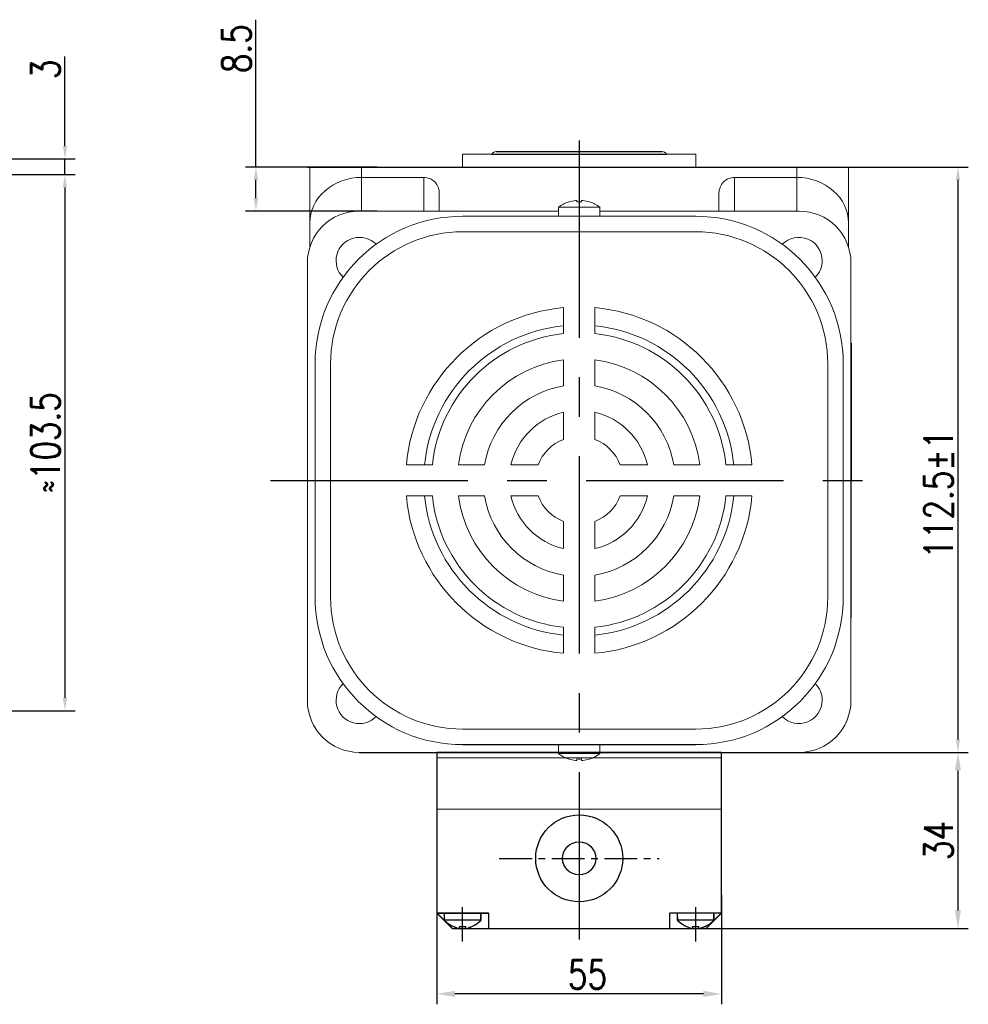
# Model space of a CAD drawing. Header units: inches. Extents: x 331 to 12887, y -474 to 4488.
# Tile 77 of 122: x 9739 to 9922, y -18 to 172. Entities that reach past the tile are written whole.
import ezdxf

# ---------------------------------------------------------------- set-up
doc = ezdxf.new("R2010")
doc.units = ezdxf.units.IN
doc.header["$LTSCALE"] = 10
doc.header["$MEASUREMENT"] = 0
doc.linetypes.add('CENTER', pattern=[10.16, 6.35, -1.27, 1.27, -1.27])
for name, color, linetype in [('1轮廓实线层', 7, 'Continuous'), ('3中心线层', 1, 'CENTER'), ('7标注层', 4, 'Continuous')]:
    doc.layers.add(name, color=color, linetype=linetype)
doc.styles.add('TH_GBDIM', font='romans.shx', dxfattribs={"width": 0.8, "bigfont": 'gbcbig.shx'})
doc.dimstyles.new('TH_GBDIM', dxfattribs={"dimtxt": 3.5, "dimasz": 2.5, "dimexe": 2, "dimexo": 0, "dimgap": 1, "dimtad": 1, "dimdec": 4, "dimdsep": 46, "dimtxsty": 'TH_GBDIM', "dimcen": 0.09, "dimclrd": 4, "dimclre": 4, "dimclrt": 3, "dimadec": 0, "dimazin": 0, "dimtfac": 1, "dimtdec": 4, "dimtmove": 0, "dimatfit": 3, "dimfxl": 1, "dimtzin": 0, "dimarcsym": 0})

# ---------------------------------------------------------------- blocks, each defined once
blk = doc.blocks.new('*D579')
at = {"layer": '7标注层', "color": 4, "lineweight": -2, "transparency": 16777216}
for p, q in [((9707.6, 141.8), (9749.61, 141.8)), ((9747.61, 139.3), (9747.61, 40.8)), ((9655.6, 38.3), (9749.61, 38.3))]:
    blk.add_line(p, q, dxfattribs=at)
at = {"layer": '7标注层', "color": 4, "transparency": 16777216}
for points in [[(9747.19, 139.3), (9748.02, 139.3), (9747.61, 141.8)], [(9747.19, 40.8), (9748.02, 40.8), (9747.61, 38.3)]]:
    blk.add_solid(points, dxfattribs=at)
at = {"layer": 'Defpoints', "color": 0, "transparency": 16777216}
for p in [(9707.6, 141.8), (9655.6, 38.3), (9747.61, 38.3)]:
    blk.add_point(p, dxfattribs=at)
at = {"layer": '7标注层', "color": 3, "transparency": 16777216, "insert": (9743.86, 90.05), "char_height": 5.5, "attachment_point": 5, "rotation": 90, "style": 'TH_GBDIM'}
blk.add_mtext('≈103.5', dxfattribs=at)
blk = doc.blocks.new('*D727')
at = {"layer": '7标注层', "color": 4, "lineweight": -2, "transparency": 16777216}
for p, q in [((9784.49, 143.25), (9784.49, 171.69)), ((9807.89, 143.25), (9782.49, 143.25)), ((9784.49, 137.25), (9784.49, 140.75)), ((9807.89, 134.75), (9782.49, 134.75))]:
    blk.add_line(p, q, dxfattribs=at)
at = {"layer": '7标注层', "color": 4, "transparency": 16777216}
for points in [[(9784.07, 140.75), (9784.91, 140.75), (9784.49, 143.25)], [(9784.07, 137.25), (9784.91, 137.25), (9784.49, 134.75)]]:
    blk.add_solid(points, dxfattribs=at)
at = {"layer": 'Defpoints', "color": 0, "transparency": 16777216}
for p in [(9784.49, 143.25), (9807.89, 143.25), (9807.89, 134.75)]:
    blk.add_point(p, dxfattribs=at)
at = {"layer": '7标注层', "color": 3, "transparency": 16777216, "insert": (9780.74, 166.08), "char_height": 5.5, "attachment_point": 5, "rotation": 90, "style": 'TH_GBDIM'}
blk.add_mtext('8.5', dxfattribs=at)
blk = doc.blocks.new('*D578')
at = {"layer": '7标注层', "color": 4, "lineweight": -2, "transparency": 16777216}
for p, q in [((9794.45, 143.25), (9922.04, 143.25)), ((9920.04, 140.75), (9920.04, 32.76)), ((9887.13, 30.26), (9922.04, 30.26))]:
    blk.add_line(p, q, dxfattribs=at)
at = {"layer": '7标注层', "color": 4, "transparency": 16777216}
for points in [[(9919.62, 140.75), (9920.45, 140.75), (9920.04, 143.25)], [(9919.62, 32.76), (9920.45, 32.76), (9920.04, 30.26)]]:
    blk.add_solid(points, dxfattribs=at)
at = {"layer": 'Defpoints', "color": 0, "transparency": 16777216}
for p in [(9794.45, 143.25), (9887.13, 30.26), (9920.04, 30.26)]:
    blk.add_point(p, dxfattribs=at)
at = {"layer": '7标注层', "color": 3, "transparency": 16777216, "insert": (9916.29, 80.1), "char_height": 5.5, "attachment_point": 5, "rotation": 90, "style": 'TH_GBDIM'}
blk.add_mtext('112.5%%P1', dxfattribs=at)
blk = doc.blocks.new('*D620')
at = {"layer": '7标注层', "color": 4, "lineweight": -2, "transparency": 16777216}
for p, q in [((9747.61, 147.3), (9747.61, 164.6)), ((9670.43, 144.8), (9749.61, 144.8)), ((9747.61, 141.8), (9747.61, 144.8)), ((9671.65, 141.8), (9749.61, 141.8)), ((9747.61, 139.3), (9747.61, 136.8))]:
    blk.add_line(p, q, dxfattribs=at)
at = {"layer": '7标注层', "color": 4, "transparency": 16777216}
for points in [[(9747.19, 147.3), (9748.02, 147.3), (9747.61, 144.8)], [(9747.19, 139.3), (9748.02, 139.3), (9747.61, 141.8)]]:
    blk.add_solid(points, dxfattribs=at)
at = {"layer": 'Defpoints', "color": 0, "transparency": 16777216}
for p in [(9670.43, 144.8), (9671.65, 141.8), (9747.61, 141.8)]:
    blk.add_point(p, dxfattribs=at)
at = {"layer": '7标注层', "color": 3, "transparency": 16777216, "insert": (9743.86, 162.13), "char_height": 5.5, "attachment_point": 5, "rotation": 90, "style": 'TH_GBDIM'}
blk.add_mtext('3', dxfattribs=at)
blk = doc.blocks.new('*D815')
at = {"layer": '7标注层', "color": 4, "lineweight": -2, "transparency": 16777216}
for p, q in [((9874.79, 30.26), (9922.04, 30.26)), ((9920.04, 26.76), (9920.04, -0.24)), ((9864.95, -3.74), (9922.04, -3.74))]:
    blk.add_line(p, q, dxfattribs=at)
at = {"layer": '7标注层', "color": 4, "transparency": 16777216}
for points in [[(9919.45, 26.76), (9920.62, 26.76), (9920.04, 30.26)], [(9919.45, -0.24), (9920.62, -0.24), (9920.04, -3.74)]]:
    blk.add_solid(points, dxfattribs=at)
at = {"layer": 'Defpoints', "color": 0, "transparency": 16777216}
for p in [(9874.79, 30.26), (9864.95, -3.74), (9920.04, -3.74)]:
    blk.add_point(p, dxfattribs=at)
at = {"layer": '7标注层', "color": 3, "transparency": 16777216, "insert": (9916.29, 13.26), "char_height": 5.5, "attachment_point": 5, "rotation": 90, "style": 'TH_GBDIM'}
blk.add_mtext('34', dxfattribs=at)
blk = doc.blocks.new('*D816')
at = {"layer": '7标注层', "color": 4, "lineweight": -2, "transparency": 16777216}
for p, q in [((9819.4, 2.75), (9819.4, -18.37)), ((9874.4, 2.74), (9874.4, -18.38)), ((9870.9, -16.37), (9822.9, -16.37))]:
    blk.add_line(p, q, dxfattribs=at)
at = {"layer": '7标注层', "color": 4, "transparency": 16777216}
for points in [[(9822.9, -15.78), (9822.9, -16.95), (9819.4, -16.37)], [(9870.9, -15.79), (9870.9, -16.96), (9874.4, -16.38)]]:
    blk.add_solid(points, dxfattribs=at)
at = {"layer": 'Defpoints', "color": 0, "transparency": 16777216}
for p in [(9819.4, 2.75), (9874.4, 2.74), (9819.4, -16.37)]:
    blk.add_point(p, dxfattribs=at)
at = {"layer": '7标注层', "color": 3, "transparency": 16777216, "insert": (9848.5, -12.62), "char_height": 5.5, "attachment_point": 5, "rotation": 359.9908, "style": 'TH_GBDIM'}
blk.add_mtext('55', dxfattribs=at)

msp = doc.modelspace()

# ---------------------------------------------------------------- linework, layer by layer
at = {"linetype": 'Continuous', "lineweight": 15}
msp.add_line((9824.39847, 145.74571), (9869.39847, 145.74571), dxfattribs=at)
at = {"color": 7, "linetype": 'Continuous', "lineweight": 15}
for p, q in [((9794.89847, 143.24571), (9804.89847, 143.24571)), ((9794.89847, 132.48464), (9794.89847, 143.24571)), ((9804.89847, 143.24571), (9804.89847, 141.24571)), ((9804.89847, 143.24571), (9888.89847, 143.24571)), ((9888.89847, 141.24571), (9888.89847, 143.24571)), ((9888.89847, 143.24571), (9898.89847, 143.24571)), ((9898.89847, 143.24571), (9898.89847, 132.48464)), ((9816.89847, 141.24571), (9804.89847, 141.24571)), ((9804.89847, 141.24571), (9804.89847, 134.74571)), ((9816.89847, 134.74571), (9816.89847, 141.24571)), ((9876.89847, 141.24571), (9888.89847, 141.24571)), ((9876.89847, 141.24571), (9876.89847, 134.74571)), ((9888.89847, 134.74571), (9888.89847, 141.24571)), ((9819.89847, 138.21943), (9819.89847, 134.74571)), ((9873.89847, 134.74571), (9873.89847, 138.21943)), ((9846.89847, 135.46919), (9842.89847, 135.46919)), ((9846.45847, 136.51226), (9846.45847, 136.78844)), ((9850.89847, 135.46919), (9846.89847, 135.46919)), ((9847.33847, 136.78844), (9847.33847, 136.51226)), ((9842.89847, 134.74571), (9804.41508, 134.74571)), ((9824.39847, 133.74571), (9869.39847, 133.74571)), ((9889.38185, 134.74571), (9850.89847, 134.74571)), ((9794.89847, 127.81586), (9794.89847, 132.48464)), ((9898.89847, 132.48464), (9898.89847, 127.81586)), ((9869.39847, 130.74571), (9824.39847, 130.74571)), ((9794.41574, 125.2291), (9794.41574, 86.74571)), ((9899.3812, 40.26232), (9899.3812, 125.2291)), ((9843.89847, 111.08738), (9843.89847, 116.11111)), ((9849.89847, 111.08738), (9849.89847, 116.11111)), ((9795.89847, 60.24571), (9795.89847, 105.24571)), ((9795.89847, 60.24571), (9795.89847, 105.24571)), ((9795.89847, 60.24571), (9795.89847, 105.24571)), ((9795.89847, 60.24571), (9795.89847, 105.24571)), ((9798.89847, 105.24571), (9798.89847, 60.24571)), ((9798.89847, 105.24571), (9798.89847, 60.24571)), ((9798.89847, 105.24571), (9798.89847, 60.24571)), ((9843.89847, 101.00085), (9843.89847, 106.05343)), ((9849.89847, 101.00085), (9849.89847, 106.05343)), ((9894.89847, 105.24571), (9894.89847, 60.24571)), ((9897.89847, 60.24571), (9897.89847, 105.24571)), ((9843.89847, 90.67354), (9843.89847, 95.90816)), ((9849.89847, 90.67354), (9849.89847, 95.90816)), ((9794.41574, 86.74571), (9794.41574, 40.26232)), ((9818.5568, 85.74571), (9813.53307, 85.74571)), ((9828.64333, 85.74571), (9823.59074, 85.74571)), ((9838.97064, 85.74571), (9833.73602, 85.74571)), ((9860.06091, 85.74571), (9854.8263, 85.74571)), ((9870.20619, 85.74571), (9865.15361, 85.74571)), ((9880.26387, 85.74571), (9875.24013, 85.74571)), ((9818.5568, 79.74571), (9813.53307, 79.74571)), ((9828.64333, 79.74571), (9823.59074, 79.74571)), ((9838.97064, 79.74571), (9833.73602, 79.74571)), ((9860.06091, 79.74571), (9854.8263, 79.74571)), ((9870.20619, 79.74571), (9865.15361, 79.74571)), ((9880.26387, 79.74571), (9875.24013, 79.74571)), ((9843.89847, 69.58326), (9843.89847, 74.81788)), ((9849.89847, 69.58326), (9849.89847, 74.81788)), ((9843.89847, 59.43799), (9843.89847, 64.49058)), ((9849.89847, 59.43799), (9849.89847, 64.49058)), ((9843.89847, 49.38031), (9843.89847, 54.40405)), ((9849.89847, 49.38031), (9849.89847, 54.40405)), ((9869.39847, 34.74571), (9824.39847, 34.74571)), ((9804.41508, 30.26298), (9889.38185, 30.26298)), ((9842.89847, 30.02224), (9850.59537, 30.02224)), ((9842.89847, 30.02224), (9846.89847, 30.02224)), ((9842.89847, 30.02223), (9850.89847, 30.02223)), ((9846.45847, 28.70298), (9846.45847, 28.97915)), ((9846.45847, 28.97915), (9846.45847, 28.70298)), ((9846.45847, 28.70298), (9846.45847, 28.97915)), ((9846.89847, 30.02224), (9850.89847, 30.02224)), ((9847.33847, 28.97915), (9847.33847, 28.70298)), ((9847.33847, 28.70298), (9847.33847, 28.97915)), ((9847.33847, 28.97915), (9847.33847, 28.70298)), ((9850.59537, 30.02224), (9850.89847, 30.02224))]:
    msp.add_line(p, q, dxfattribs=at)
for p, q in [((9819.39847, 29.23018), (9874.39847, 29.26211)), ((9874.39847, -0.35388), (9874.39847, 30.26298)), ((9874.4005, -0.74645), (9874.39847, 30.25529)), ((9820.89847, -2.17236), (9820.89847, -0.73702)), ((9820.91846, -2.19456), (9820.91763, -0.75922)), ((9827.89847, -2.17236), (9827.89847, -0.73702)), ((9827.89847, -1.03977), (9827.89847, -2.17236)), ((9827.91846, -2.1905), (9827.91763, -0.75515)), ((9827.9178, -1.05791), (9827.91846, -2.1905)), ((9865.89847, -2.17236), (9865.89847, -0.73702)), ((9865.91845, -2.1696), (9865.91762, -0.73425)), ((9872.89847, -2.17236), (9872.89847, -0.73702)), ((9872.89847, -1.03977), (9872.89847, -2.17236)), ((9872.91845, -2.16553), (9872.91762, -0.73019)), ((9872.91779, -1.03294), (9872.91845, -2.16554)), ((9820.89847, -2.07796), (9827.89847, -2.07796)), ((9820.9184, -2.10016), (9827.9184, -2.09609)), ((9823.79847, -3.33702), (9824.99847, -3.33702)), ((9823.79847, -3.76521), (9823.79847, -3.33702)), ((9823.81914, -3.35753), (9825.01914, -3.35684)), ((9823.81938, -3.78573), (9823.81914, -3.35753)), ((9824.99847, -3.76521), (9824.99847, -3.33702)), ((9825.01938, -3.78503), (9825.01914, -3.35684)), ((9865.89847, -2.07796), (9872.89847, -2.07796)), ((9865.9184, -2.07519), (9872.9184, -2.07113)), ((9868.79847, -3.33702), (9869.99847, -3.33702)), ((9868.79847, -3.76521), (9868.79847, -3.33702)), ((9868.81913, -3.33257), (9870.01913, -3.33187)), ((9868.81938, -3.76077), (9868.81913, -3.33257)), ((9869.99847, -3.76521), (9869.99847, -3.33702)), ((9870.01938, -3.76007), (9870.01913, -3.33187))]:
    msp.add_line(p, q)
at = {"color": 7, "linetype": 'Continuous', "lineweight": 15, "flags": 128}
for points in [[(9844.89098, 136.51226), (9844.88765, 136.51804), (9844.88527, 136.52216), (9844.88384, 136.52464), (9844.88336, 136.52546)], [(9848.91357, 136.52546), (9848.9131, 136.52464), (9848.91167, 136.52216), (9848.90929, 136.51804), (9848.90595, 136.51226)], [(9844.88336, 28.96596), (9844.88384, 28.96678), (9844.88527, 28.96926), (9844.88765, 28.97339), (9844.89098, 28.97915)], [(9844.88336, 28.96596), (9844.88384, 28.96678), (9844.88527, 28.96926), (9844.88765, 28.97338), (9844.89098, 28.97915)], [(9848.90595, 28.97915), (9848.90929, 28.97339), (9848.91167, 28.96926), (9848.9131, 28.96678), (9848.91357, 28.96596)], [(9848.91357, 28.96596), (9848.9131, 28.96678), (9848.91167, 28.96926), (9848.90929, 28.97338), (9848.90595, 28.97915)], [(9848.90595, 28.97915), (9848.90929, 28.97338), (9848.91167, 28.96926), (9848.9131, 28.96678), (9848.91357, 28.96596)]]:
    msp.add_lwpolyline(points, dxfattribs=at)
at = {"color": 7, "linetype": 'Continuous', "lineweight": 15}
for centre, radius, start, end in [((9830.89847, 145.24571), 1, 90, 150), ((9862.89847, 145.24571), 1, 30, 90), ((9846.89847, 130.34571), 6.5, 108.0602081, 127.9798724), ((9846.89847, 130.34571), 6.48509, 96.5521722, 108.0323524), ((9846.89847, 129.18521), 7.34026, 86.5634365, 93.4365635), ((9846.89847, 130.34571), 6.48509, 71.9676476, 83.4478278), ((9846.89847, 130.34571), 6.5, 52.0201276, 71.9397919), ((9824.39847, 105.24571), 28.5, 90, 180), ((9869.39847, 105.24571), 28.5, 0, 90), ((9824.39847, 105.24571), 25.5, 90, 180), ((9804.47206, 125.17212), 4.5, 44.5203005, 225.4796995), ((9869.39847, 105.24571), 25.5, 0, 90), ((9889.32488, 125.17212), 4.5, 0, 135.4796995), ((9889.32488, 125.17212), 4.5, 314.5203005, 0), ((9846.89847, 82.74571), 33.5, 95.1378482, 174.8621518), ((9846.89847, 82.74571), 33.5, 5.1378482, 84.8621518), ((9846.89847, 82.74571), 30, 95.7391705, 174.2608295), ((9846.89847, 82.74571), 30, 5.7391705, 84.2608295), ((9846.89847, 82.74571), 28.5, 96.0423284, 173.9576716), ((9846.89847, 82.74571), 28.5, 6.0423284, 83.9576716), ((9846.89847, 82.74571), 23.5, 97.3343689, 172.6656311), ((9846.89847, 82.74571), 23.5, 7.3343689, 82.6656311), ((9846.89847, 82.74571), 18.5, 99.3324182, 170.6675818), ((9846.89847, 82.74571), 18.5, 9.3324182, 80.6675818), ((9846.89847, 82.74571), 13.5, 102.8395884, 167.1604116), ((9846.89847, 82.74571), 13.5, 12.8395884, 77.1604116), ((9846.89847, 82.74571), 8.47646, 110.7273411, 159.2726589), ((9846.89847, 82.74571), 8.47646, 20.7273411, 69.2726589), ((9846.89847, 82.74571), 33.5, 185.1378482, 264.8621518), ((9846.89847, 82.74571), 30, 185.7391705, 264.2608295), ((9846.89847, 82.74571), 28.5, 186.0423284, 263.9576716), ((9846.89847, 82.74571), 23.5, 187.3343689, 262.6656311), ((9846.89847, 82.74571), 18.5, 189.3324182, 260.6675818), ((9846.89847, 82.74571), 13.5, 192.8395884, 257.1604116), ((9846.89847, 82.74571), 8.47646, 200.7273411, 249.2726589), ((9846.89847, 82.74571), 33.5, 275.1378482, 354.8621518), ((9846.89847, 82.74571), 28.5, 276.0423284, 353.9576716), ((9846.89847, 82.74571), 13.5, 282.8395884, 347.1604116), ((9846.89847, 82.74571), 8.47646, 290.7273411, 339.2726589), ((9846.89847, 82.74571), 23.5, 277.3343689, 352.6656311), ((9846.89847, 82.74571), 18.5, 279.3324182, 350.6675818), ((9846.89847, 82.74571), 30, 275.7391705, 354.2608295), ((9824.39847, 60.24571), 28.5, 180, 270), ((9824.39847, 60.24571), 25.5, 180, 270), ((9869.39847, 60.24571), 25.5, 270, 0), ((9869.39847, 60.24571), 28.5, 270, 0), ((9804.47206, 40.3193), 4.5, 134.5203005, 315.4796995), ((9889.32488, 40.3193), 4.5, 0, 45.4796995), ((9889.32488, 40.3193), 4.5, 224.5203005, 0), ((9846.89847, 35.14571), 6.5, 232.0201276, 251.9397919), ((9846.89847, 35.14571), 6.5, 232.0201276, 251.9397919), ((9846.89847, 35.14571), 6.5, 232.0201276, 251.9397919), ((9846.89847, 35.14571), 6.48509, 251.9676476, 263.4478278), ((9846.89847, 35.14571), 6.48509, 251.9676476, 263.4478278), ((9846.89847, 35.14571), 6.48509, 251.9676476, 263.4478278), ((9846.89847, 36.30874), 7.34279, 266.564621, 273.435379), ((9846.89847, 36.30622), 7.34027, 266.5634398, 273.4365602), ((9846.89847, 36.30622), 7.34027, 266.5634398, 273.4365602), ((9846.89847, 35.14571), 6.48509, 276.5521722, 288.0323524), ((9846.89847, 35.14571), 6.48509, 276.5521722, 288.0323524), ((9846.89847, 35.14571), 6.48509, 276.5521722, 288.0323524), ((9846.89847, 35.14571), 6.5, 288.0602081, 307.9798724), ((9846.89847, 35.14571), 6.5, 288.0602081, 307.9798724), ((9846.89847, 35.14571), 6.5, 288.0602081, 307.9798724)]:
    msp.add_arc(centre, radius, start, end, dxfattribs=at)
for centre, start, end in [((9825.35836, 2.51113), 226.4008538, 256.042757), ((9825.37563, 2.49152), 226.4341172, 256.0760204), ((9823.43857, 2.51113), 283.957243, 313.5991462), ((9823.45585, 2.4904), 283.9905063, 313.6324095), ((9870.35836, 2.51113), 226.4008538, 256.042757), ((9870.37563, 2.51648), 226.4341172, 256.0760204), ((9868.43857, 2.51113), 283.957243, 313.5991462), ((9868.45584, 2.51537), 283.9905063, 313.6324095)]:
    msp.add_arc(centre, 6.46728, start, end)
for centre, major_axis, ratio, start_param, end_param in [((9804.89847, 132.48464), (10, 0), 0.876106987, 1.570796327, 3.141592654), ((9816.89847, 138.21943), (0, -3.02628), 0.991316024, 1.570796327, 3.141592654), ((9876.89847, 138.21943), (0, 3.02628), 0.991316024, 0, 1.570796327), ((9888.89847, 132.48464), (10, 0), 0.876106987, 0, 1.570796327), ((9804.4164, 124.74505), (7.072, -7.072), 0.999867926, 2.356260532, 3.926924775), ((9889.38053, 124.74505), (-7.072, -7.072), 0.999867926, 2.356260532, 3.926924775), ((9804.4164, 40.26364), (7.072, 7.072), 0.999867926, 2.356260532, 3.926924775), ((9889.38053, 40.26364), (-7.072, 7.072), 0.999867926, 2.356260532, 3.926924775)]:
    msp.add_ellipse(centre, major_axis=major_axis, ratio=ratio, start_param=start_param, end_param=end_param, dxfattribs=at)
at = {"linetype": 'Continuous', "lineweight": 15}
for points in [[(9824.39847, 145.74571), (9824.39847, 143.24571)], [(9869.39847, 143.24571), (9869.39847, 145.74571)]]:
    msp.add_open_spline(points, degree=1, dxfattribs=at)
at = {"color": 7, "linetype": 'Continuous', "lineweight": 15}
for points in [[(9842.89847, 135.46919), (9842.89847, 133.74571)], [(9850.89847, 133.74571), (9850.89847, 135.46919)], [(9842.89847, 31.74571), (9842.89847, 30.02223)], [(9842.89847, 31.74571), (9842.89847, 30.02224)], [(9842.89847, 31.74571), (9842.89847, 30.02224)], [(9850.89847, 30.02223), (9850.89847, 31.74571)], [(9850.89847, 30.02224), (9850.89847, 31.74571)], [(9850.89847, 30.02224), (9850.89847, 31.74571)]]:
    msp.add_open_spline(points, degree=1, dxfattribs=at)
for points, knots in [([(9846.45847, 136.78844), (9846.45521, 136.79191), (9846.4487, 136.79885), (9846.39759, 136.80326), (9846.32241, 136.8024), (9846.23803, 136.79695), (9846.18174, 136.79093), (9846.15847, 136.78844)], [0, 0, 0, 0, 0.213607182, 0.427280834, 0.639449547, 0.850955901, 1, 1, 1, 1]), ([(9847.63847, 136.78844), (9847.60501, 136.79191), (9847.53807, 136.79885), (9847.44846, 136.80326), (9847.3808, 136.8024), (9847.34394, 136.79695), (9847.34007, 136.79093), (9847.33847, 136.78844)], [0, 0, 0, 0, 0.213610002, 0.427290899, 0.639496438, 0.850974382, 1, 1, 1, 1]), ([(9846.15847, 28.70298), (9846.19193, 28.69951), (9846.25886, 28.69257), (9846.34848, 28.68817), (9846.41613, 28.68902), (9846.45299, 28.69447), (9846.45687, 28.70049), (9846.45847, 28.70298)], [0, 0, 0, 0, 0.213610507, 0.427290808, 0.639496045, 0.850973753, 1, 1, 1, 1]), ([(9846.45847, 28.70298), (9846.45521, 28.69951), (9846.4487, 28.69258), (9846.39759, 28.68816), (9846.32241, 28.68903), (9846.23803, 28.69447), (9846.18174, 28.70049), (9846.15847, 28.70298)], [0, 0, 0, 0, 0.2136071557, 0.4272806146, 0.6394502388, 0.8509563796, 1, 1, 1, 1]), ([(9846.15847, 28.70298), (9846.19193, 28.69951), (9846.25886, 28.69258), (9846.34848, 28.68816), (9846.41613, 28.68903), (9846.45299, 28.69447), (9846.45687, 28.70049), (9846.45847, 28.70298)], [0, 0, 0, 0, 0.213610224, 0.427291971, 0.639496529, 0.850974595, 1, 1, 1, 1]), ([(9847.33847, 28.70298), (9847.34172, 28.69951), (9847.34823, 28.69257), (9847.39935, 28.68817), (9847.47452, 28.68902), (9847.55891, 28.69447), (9847.6152, 28.70049), (9847.63847, 28.70298)], [0, 0, 0, 0, 0.213607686, 0.427280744, 0.639449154, 0.850955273, 1, 1, 1, 1]), ([(9847.63847, 28.70298), (9847.60501, 28.69951), (9847.53807, 28.69258), (9847.44846, 28.68816), (9847.3808, 28.68903), (9847.34394, 28.69447), (9847.34007, 28.70049), (9847.33847, 28.70298)], [0, 0, 0, 0, 0.213610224, 0.427291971, 0.639496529, 0.850974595, 1, 1, 1, 1]), ([(9847.33847, 28.70298), (9847.34172, 28.69951), (9847.34824, 28.69258), (9847.39935, 28.68816), (9847.47452, 28.68903), (9847.55891, 28.69447), (9847.6152, 28.70049), (9847.63847, 28.70298)], [0, 0, 0, 0, 0.2136071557, 0.4272806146, 0.6394502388, 0.8509563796, 1, 1, 1, 1])]:
    msp.add_open_spline(points, degree=3, knots=knots, dxfattribs=at)
at = {"layer": '1轮廓实线层'}
for p, q in [((9830.03244, 145.74571), (9863.76449, 145.74571)), ((9830.89847, 146.24571), (9862.89847, 146.24571)), ((9824.39847, 143.24571), (9869.39847, 143.24571)), ((9899.38889, 109.24571), (9899.3735, 56.24571)), ((9824.39847, 31.74571), (9869.39847, 31.74571)), ((9804.41508, 30.26298), (9842.89847, 30.26298)), ((9819.39847, 30.26298), (9819.39847, -0.35388)), ((9819.39847, 30.26298), (9819.42154, -0.76008)), ((9874.39847, 30.26298), (9819.39847, 30.26298)), ((9850.89847, 30.26298), (9889.38185, 30.26298)), ((9874.39847, 19.26298), (9819.39847, 19.23105)), ((9819.39847, -0.73702), (9822.39847, -3.73702)), ((9819.39847, -0.73702), (9829.39847, -0.73702)), ((9819.41763, -0.76009), (9829.41763, -0.75428)), ((9819.41763, -0.76009), (9822.41937, -3.75834)), ((9829.39847, -0.73702), (9829.39847, -3.73702)), ((9829.41763, -0.75428), (9829.41937, -3.75428)), ((9864.39847, -0.73702), (9874.39847, -0.73702)), ((9864.39847, -3.73702), (9864.39847, -0.73702)), ((9864.41762, -0.73512), (9874.41762, -0.72932)), ((9864.41936, -3.73512), (9864.41762, -0.73512)), ((9874.39847, -0.73702), (9871.39847, -3.73702)), ((9874.41762, -0.72932), (9871.41936, -3.73106)), ((9822.41937, -3.75834), (9871.39847, -3.73702)), ((9825.89847, -3.73702), (9867.89847, -3.73702))]:
    msp.add_line(p, q, dxfattribs=at)
at = {"layer": '1轮廓实线层', "color": 7}
msp.add_line((9874.39847, 19.26298), (9874.39847, 30.26298), dxfattribs=at)
at = {"layer": '1轮廓实线层'}
for radius in [8.4, 3.2]:
    msp.add_circle((9846.90892, 9.79977), radius, dxfattribs=at)
at = {"layer": '3中心线层', "ltscale": 0.6}
for p, q in [((9846.89847, 148.37612), (9846.89847, -5.88244)), ((9787.29719, 82.74571), (9905.93163, 82.74571))]:
    msp.add_line(p, q, dxfattribs=at)
at = {"layer": '3中心线层', "ltscale": 0.1}
msp.add_line((9831.44725, 9.79977), (9862.37063, 9.79977), dxfattribs=at)
at = {"layer": '3中心线层'}
for p, q in [((9824.39847, -6.24691), (9824.39847, 0.37398)), ((9869.39847, -6.24691), (9869.39847, 0.37398)), ((9869.41988, -6.24211), (9869.41603, 0.37877))]:
    msp.add_line(p, q, dxfattribs=at)

# ---------------------------------------------------------------- dimensions: what is measured, and where the dimension line sits
at = {"layer": '7标注层'}
for base, p1, p2, text, override, picture, middle in [((9784.48913, 143.24571), (9807.8857, 134.74571), (9807.8857, 143.24571), '8.5', {"dimtxt": 5.5, "dimasz": 2.5, "dimgap": 1, "dimtad": 1, "dimjust": 0, "dimdec": 1, "dimlfac": 1.25, "dimse1": 0, "dimse2": 0, "dimsd1": 0, "dimsd2": 0, "dimadec": 1}, '*D727', (9784.48913, 166.07905)), ((9747.60752, 141.79977), (9670.43293, 144.79977), (9671.64576, 141.79977), '3', {"dimtxt": 5.5, "dimasz": 2.5, "dimgap": 1, "dimtad": 1, "dimjust": 0, "dimdec": 1, "dimlfac": 1.25, "dimse1": 0, "dimse2": 0, "dimsd1": 0, "dimsd2": 0, "dimadec": 1}, '*D620', (9747.60752, 162.1331)), ((9920.0375, 30.26298), (9794.44783, 143.24571), (9887.12602, 30.26298), '112.5%%P1', {"dimtxt": 5.5, "dimdec": 1, "dimlfac": 1.25, "dimadec": 1}, '*D578', (9920.0375, 80.099))]:
    dim = msp.add_linear_dim(base=base, p1=p1, p2=p2, angle=90, text=text, dimstyle='TH_GBDIM', override=override, dxfattribs=at)
    dim.commit()
    dim.dimension.update_dxf_attribs({"geometry": picture, "text_midpoint": middle, "dimtype": 160})
dim = msp.add_linear_dim(base=(9747.60752, 38.29977), p1=(9707.59705, 141.79977), p2=(9655.59705, 38.29977), angle=90, text='≈103.5', dimstyle='TH_GBDIM', override={"dimtxt": 5.5, "dimasz": 2.5, "dimgap": 1, "dimtad": 1, "dimjust": 0, "dimdec": 1, "dimlfac": 1.25, "dimse1": 0, "dimse2": 0, "dimsd1": 0, "dimsd2": 0, "dimadec": 1}, dxfattribs=at)
dim.commit()
dim.dimension.update_dxf_attribs({"geometry": '*D579', "text_midpoint": (9743.85752, 90.04977)})
dim = msp.add_linear_dim(base=(9920.0375, -3.73982), p1=(9874.79499, 30.26298), p2=(9864.95226, -3.73982), angle=270, dimstyle='TH_GBDIM', override={"dimtxt": 5.5, "dimasz": 3.5, "dimdec": 1, "dimadec": 1}, dxfattribs=at)
dim.commit()
dim.dimension.update_dxf_attribs({"geometry": '*D815', "text_midpoint": (9916.2875, 13.26158)})
dim = msp.add_linear_dim(base=(9819.40021, -16.36671), p1=(9874.40327, 2.73991), p2=(9819.40327, 2.75277), angle=179.9908284, dimstyle='TH_GBDIM', override={"dimtxt": 5.5, "dimasz": 3.5, "dimdec": 1, "dimadec": 1}, dxfattribs=at)
dim.commit()
dim.dimension.update_dxf_attribs({"geometry": '*D816', "text_midpoint": (9848.49993, -16.37136), "dimtype": 160})

doc.saveas('drawing.dxf')
